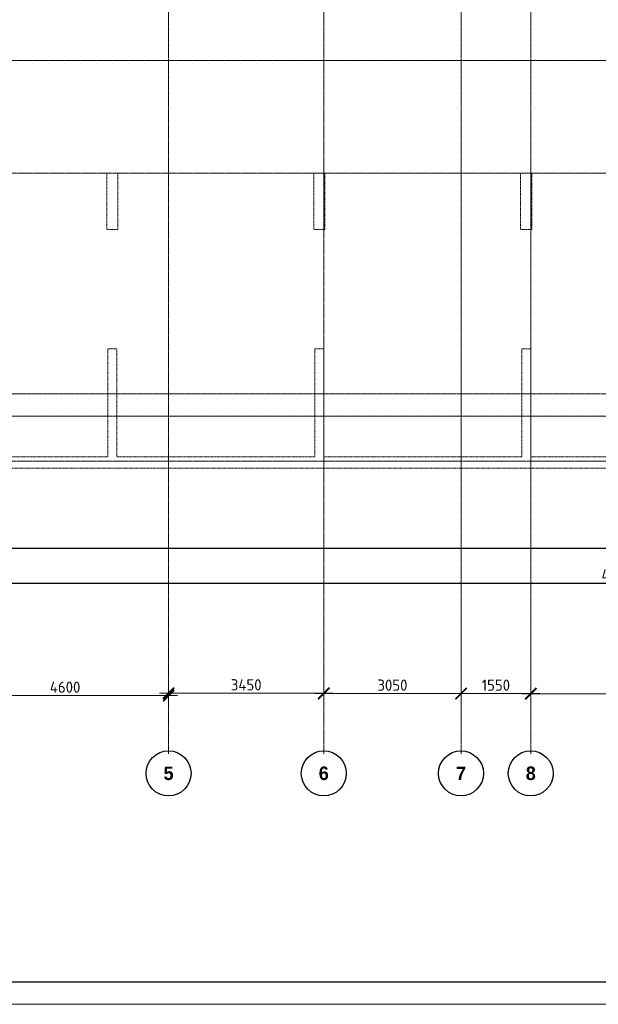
# Model space of a CAD drawing. Header units: millimetres. Extents: x -56135 to 1694203, y -446411 to -23139.
# Tile 114 of 256: x 739137 to 751999, y -194785 to -172910. Entities that reach past the tile are written whole.
import ezdxf

# ---------------------------------------------------------------- set-up
doc = ezdxf.new("R2010")
doc.units = ezdxf.units.MM
for name, pattern in [('01 Штриховая _4 мм_', [6, 3.5, -2.5]), ('______5', [1100, 800, -100, 100, -100]), ('осевая', [50.8, 31.75, -6.35, 6.35, -6.35])]:
    doc.linetypes.add(name, pattern=pattern)
for name, color, linetype, lineweight in [('0 Фундамент', 5, 'Continuous', 30), ('Оси', 40, '______5', 18), ('РАЗМЕРЫ', 1, 'Continuous', 9), ('СТЕНЫ', 3, 'Continuous', 30), ('ТОНКИЕ', 7, 'Continuous', 9)]:
    doc.layers.add(name, color=color, linetype=linetype, lineweight=lineweight)
doc.layers.add('ТОЛСТЫЕ_ОСНОВНЫЕ', color=6, linetype='Continuous')
doc.styles.add('Century Gothic', font='GOTHIC.TTF')
doc.styles.add('GOST-2.304_Type-B', font='GOST_Common.ttf')
doc.dimstyles.new('СПДС', dxfattribs={"dimscale": 100, "dimtxt": 2.5, "dimasz": 2.5, "dimexe": 1.25, "dimexo": 0, "dimtad": 1, "dimdec": 0, "dimtxsty": 'GOST-2.304_Type-B', "dimblk": 'ARCHTICK', "dimcen": 2.5, "dimdle": 2, "dimadec": 0, "dimazin": 2, "dimtfac": 0.75, "dimtdec": 0, "dimtmove": 1, "dimatfit": 3, "dimfxl": 1, "dimtolj": 1, "dimarcsym": 1})

# ---------------------------------------------------------------- blocks, each defined once
blk = doc.blocks.new('NSY101')
at = {"color": 0, "linetype": 'ByBlock', "lineweight": -2}
blk.add_circle((0, 0), 50, dxfattribs=at)
blk = doc.blocks.new('_ArchTick')
at = {"color": 0, "linetype": 'ByBlock', "const_width": 0.15}
blk.add_lwpolyline([(-0.5, -0.5), (0.5, 0.5)], dxfattribs=at)
blk = doc.blocks.new('*D1006')
at = {"layer": 'DEFPOINTS', "color": 0, "transparency": 16777216}
for p in [(483205, -133602), (487805, -133602), (487805, -133678)]:
    blk.add_point(p, dxfattribs=at)
at = {"layer": 'РАЗМЕРЫ', "color": 0, "lineweight": -2, "transparency": 16777216}
for p, q in [((483005, -133602), (488005, -133602)), ((483205, -133602), (483205, -133727)), ((487805, -133678), (487805, -133477))]:
    blk.add_line(p, q, dxfattribs=at)
at = {"layer": 'РАЗМЕРЫ', "color": 0, "lineweight": -2, "transparency": 16777216, "xscale": 250, "yscale": 250, "zscale": 250, "rotation": 180}
blk.add_blockref('_ArchTick', (483205, -133602), dxfattribs=at)
at = {"layer": 'РАЗМЕРЫ', "color": 0, "lineweight": -2, "transparency": 16777216, "xscale": 250, "yscale": 250, "zscale": 250}
blk.add_blockref('_ArchTick', (487805, -133602), dxfattribs=at)
at = {"layer": 'РАЗМЕРЫ', "color": 0, "transparency": 16777216, "insert": (485505, -133414), "char_height": 250, "attachment_point": 5, "style": 'GOST-2.304_Type-B'}
blk.add_mtext('\\A1;4600', dxfattribs=at)
blk = doc.blocks.new('*D1007')
at = {"layer": 'DEFPOINTS', "color": 0, "transparency": 16777216}
for p in [(491255, -133549), (487805, -133678), (491255, -133859)]:
    blk.add_point(p, dxfattribs=at)
at = {"layer": 'РАЗМЕРЫ', "color": 0, "lineweight": -2, "transparency": 16777216}
for p, q in [((487805, -133678), (487805, -133424)), ((491255, -133859), (491255, -133424)), ((487605, -133549), (491455, -133549))]:
    blk.add_line(p, q, dxfattribs=at)
at = {"layer": 'РАЗМЕРЫ', "color": 0, "lineweight": -2, "transparency": 16777216, "xscale": 250, "yscale": 250, "zscale": 250, "rotation": 180}
blk.add_blockref('_ArchTick', (487805, -133549), dxfattribs=at)
at = {"layer": 'РАЗМЕРЫ', "color": 0, "lineweight": -2, "transparency": 16777216, "xscale": 250, "yscale": 250, "zscale": 250}
blk.add_blockref('_ArchTick', (491255, -133549), dxfattribs=at)
at = {"layer": 'РАЗМЕРЫ', "color": 0, "transparency": 16777216, "insert": (489530, -133362), "char_height": 250, "attachment_point": 5, "style": 'GOST-2.304_Type-B'}
blk.add_mtext('\\A1;3450', dxfattribs=at)
blk = doc.blocks.new('*D1008')
at = {"layer": 'DEFPOINTS', "color": 0, "transparency": 16777216}
for p in [(494305, -133557), (491255, -133859), (494305, -133774)]:
    blk.add_point(p, dxfattribs=at)
at = {"layer": 'РАЗМЕРЫ', "color": 0, "lineweight": -2, "transparency": 16777216}
for p, q in [((491255, -133859), (491255, -133432)), ((494305, -133774), (494305, -133432)), ((491055, -133557), (494505, -133557))]:
    blk.add_line(p, q, dxfattribs=at)
at = {"layer": 'РАЗМЕРЫ', "color": 0, "lineweight": -2, "transparency": 16777216, "xscale": 250, "yscale": 250, "zscale": 250, "rotation": 180}
blk.add_blockref('_ArchTick', (491255, -133557), dxfattribs=at)
at = {"layer": 'РАЗМЕРЫ', "color": 0, "lineweight": -2, "transparency": 16777216, "xscale": 250, "yscale": 250, "zscale": 250}
blk.add_blockref('_ArchTick', (494305, -133557), dxfattribs=at)
at = {"layer": 'РАЗМЕРЫ', "color": 0, "transparency": 16777216, "insert": (492780, -133369), "char_height": 250, "attachment_point": 5, "style": 'GOST-2.304_Type-B'}
blk.add_mtext('\\A1;3050', dxfattribs=at)
blk = doc.blocks.new('*D1009')
at = {"layer": 'DEFPOINTS', "color": 0, "transparency": 16777216}
for p in [(495855, -133557), (494305, -133774), (495855, -133821)]:
    blk.add_point(p, dxfattribs=at)
at = {"layer": 'РАЗМЕРЫ', "color": 0, "lineweight": -2, "transparency": 16777216}
for p, q in [((494305, -133774), (494305, -133432)), ((495855, -133821), (495855, -133432)), ((494105, -133557), (496055, -133557))]:
    blk.add_line(p, q, dxfattribs=at)
at = {"layer": 'РАЗМЕРЫ', "color": 0, "lineweight": -2, "transparency": 16777216, "xscale": 250, "yscale": 250, "zscale": 250, "rotation": 180}
blk.add_blockref('_ArchTick', (494305, -133557), dxfattribs=at)
at = {"layer": 'РАЗМЕРЫ', "color": 0, "lineweight": -2, "transparency": 16777216, "xscale": 250, "yscale": 250, "zscale": 250}
blk.add_blockref('_ArchTick', (495855, -133557), dxfattribs=at)
at = {"layer": 'РАЗМЕРЫ', "color": 0, "transparency": 16777216, "insert": (495080, -133369), "char_height": 250, "attachment_point": 5, "style": 'GOST-2.304_Type-B'}
blk.add_mtext('\\A1;1550', dxfattribs=at)
blk = doc.blocks.new('*D1010')
at = {"layer": 'DEFPOINTS', "color": 0, "transparency": 16777216}
for p in [(501555, -133561), (495855, -133821), (501555, -133840)]:
    blk.add_point(p, dxfattribs=at)
at = {"layer": 'РАЗМЕРЫ', "color": 0, "lineweight": -2, "transparency": 16777216}
for p, q in [((495655, -133561), (501755, -133561)), ((495855, -133821), (495855, -133436)), ((501555, -133840), (501555, -133436))]:
    blk.add_line(p, q, dxfattribs=at)
at = {"layer": 'РАЗМЕРЫ', "color": 0, "lineweight": -2, "transparency": 16777216, "xscale": 250, "yscale": 250, "zscale": 250, "rotation": 180}
blk.add_blockref('_ArchTick', (495855, -133561), dxfattribs=at)
at = {"layer": 'РАЗМЕРЫ', "color": 0, "lineweight": -2, "transparency": 16777216, "xscale": 250, "yscale": 250, "zscale": 250}
blk.add_blockref('_ArchTick', (501555, -133561), dxfattribs=at)
at = {"layer": 'РАЗМЕРЫ', "color": 0, "transparency": 16777216, "insert": (498705, -133373), "char_height": 250, "attachment_point": 5, "style": 'GOST-2.304_Type-B'}
blk.add_mtext('\\A1;5700', dxfattribs=at)
blk = doc.blocks.new('*D1093')
at = {"layer": 'DEFPOINTS', "color": 0, "transparency": 16777216}
for p in [(775897, -184650), (729097, -185232), (729097, -185434)]:
    blk.add_point(p, dxfattribs=at)
at = {"layer": 'РАЗМЕРЫ', "color": 0, "lineweight": -2, "transparency": 16777216}
for p, q in [((775897, -184650), (775897, -185559)), ((729097, -185232), (729097, -185559)), ((776097, -185434), (728897, -185434))]:
    blk.add_line(p, q, dxfattribs=at)
at = {"layer": 'РАЗМЕРЫ', "color": 0, "lineweight": -2, "transparency": 16777216, "xscale": 250, "yscale": 250, "zscale": 250, "rotation": 180}
blk.add_blockref('_ArchTick', (729097, -185434), dxfattribs=at)
at = {"layer": 'РАЗМЕРЫ', "color": 0, "lineweight": -2, "transparency": 16777216, "xscale": 250, "yscale": 250, "zscale": 250}
blk.add_blockref('_ArchTick', (775897, -185434), dxfattribs=at)
at = {"layer": 'РАЗМЕРЫ', "color": 0, "transparency": 16777216, "insert": (752497, -185247), "char_height": 250, "attachment_point": 5, "style": 'GOST-2.304_Type-B'}
blk.add_mtext('\\A1;46800', dxfattribs=at)
blk = doc.blocks.new('*U43')
at = {"layer": 'ТОЛСТЫЕ_ОСНОВНЫЕ', "color": 6}
blk.add_lwpolyline([(20, 5), (886, 5), (886, 415), (20, 415)], close=True, dxfattribs=at)
at = {"layer": 'ТОНКИЕ'}
blk.add_lwpolyline([(0, 0), (891, 0), (891, 420), (0, 420)], close=True, dxfattribs=at)
blk = doc.blocks.new('стены  тп')
at = {"layer": 'СТЕНЫ', "color": 251, "linetype": '01 Штриховая _4 мм_', "lineweight": 0, "true_color": 0x636466}
for p, q in [((554937, -332126, 3100), (554687, -332126, 3100)), ((554687, -332126, 3100), (554687, -333376, 3100)), ((554937, -333376, 3100), (554937, -332126, 3100)), ((559392, -332126, 3100), (559287, -332126, 3100)), ((559287, -332126, 3100), (559287, -333376, 3100)), ((559512, -332126, 3100), (559392, -332126, 3100)), ((559392, -332126, 3100), (559392, -332126, 3100)), ((559537, -332126, 3100), (559512, -332126, 3100)), ((559537, -332246, 3100), (559537, -332126, 3100)), ((559537, -333376, 3100), (559537, -332246, 3100)), ((564137, -332126, 3100), (563887, -332126, 3100)), ((563887, -332126, 3100), (563887, -332246, 3100)), ((563887, -332246, 3100), (563887, -333376, 3100)), ((564137, -332306, 3100), (564137, -332126, 3100)), ((564137, -332426, 3100), (564137, -332306, 3100)), ((564137, -333376, 3100), (564137, -332426, 3100)), ((554687, -333376, 3100), (554937, -333376, 3100)), ((559287, -333376, 3100), (559512, -333376, 3100)), ((559512, -333376, 3100), (559537, -333376, 3100)), ((563887, -333376, 3100), (564112, -333376, 3100)), ((564112, -333376, 3100), (564137, -333376, 3100)), ((554912, -336026, 3100), (554712, -336026, 3100)), ((554712, -336026, 3100), (554712, -338426, 3100)), ((554912, -338426, 3100), (554912, -336026, 3100)), ((559392, -336026, 3100), (559312, -336026, 3100)), ((559312, -336026, 3100), (559312, -338426, 3100)), ((559512, -336026, 3100), (559392, -336026, 3100)), ((559512, -336146, 3100), (559512, -336026, 3100)), ((559512, -338426, 3100), (559512, -336146, 3100)), ((564112, -336026, 3100), (563912, -336026, 3100)), ((563912, -336026, 3100), (563912, -336146, 3100)), ((563912, -336146, 3100), (563912, -338426, 3100)), ((564112, -336146, 3100), (564112, -336026, 3100)), ((564112, -338426, 3100), (564112, -336146, 3100)), ((554712, -338426, 3100), (546812, -338426, 3100)), ((559312, -338426, 3100), (554912, -338426, 3100)), ((560912, -338426, 3100), (559512, -338426, 3100)), ((561032, -338426, 3100), (560912, -338426, 3100)), ((562432, -338426, 3100), (561032, -338426, 3100)), ((562552, -338426, 3100), (562432, -338426, 3100)), ((563912, -338426, 3100), (562552, -338426, 3100)), ((565812, -338426, 3100), (564112, -338426, 3100)), ((552312, -338676, 3100), (561812, -338676, 3100)), ((561812, -338676, 3100), (562062, -338676, 3100)), ((562062, -338676, 3100), (563912, -338676, 3100)), ((563912, -338676, 3100), (564162, -338676, 3100)), ((564162, -338676, 3100), (589512, -338676, 3100))]:
    blk.add_line(p, q, dxfattribs=at)
blk = doc.blocks.new('оси 2.2-2.3')
at = {"layer": 'Оси', "color": 16, "linetype": 'осевая', "lineweight": 0, "transparency": 33554687}
for p, q in [((487804.9, -104267.9), (487804.9, -134893.5)), ((491254.9, -104267.9), (491254.9, -134893.5)), ((494304.9, -104267.9), (494304.9, -134893.5)), ((495854.9, -104267.9), (495854.9, -134893.5)), ((468076.3, -119495.4), (524372.9, -119495.4)), ((468076.3, -121995.4), (524372.9, -121995.4)), ((468653.8, -126895.4), (523707.4, -126895.4)), ((468076.3, -127395.4), (524372.9, -127395.4)), ((468076.3, -128395.4), (524372.9, -128395.4))]:
    blk.add_line(p, q, dxfattribs=at)
at = {"layer": 'Оси', "color": 16, "linetype": 'Continuous', "lineweight": 25, "transparency": 33554687, "xscale": 9.999999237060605, "yscale": 9.999999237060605, "zscale": 9.999999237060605}
for p in [(487804.4, -135329.4), (491254.4, -135329.4), (494304.4, -135329.4), (495854.4, -135329.4)]:
    blk.add_blockref('NSY101', p, dxfattribs=at)
at = {"layer": 'Оси', "color": 16, "linetype": 'Continuous', "lineweight": 25, "transparency": 33554687, "char_height": 300, "width": 385, "attachment_point": 5, "style": 'Century Gothic'}
for s, insert in [('\\A1;{\\fCentury Gothic|i0|b1;\\H300.000000;\\W1.000000;\\C16;5}\\P', (487804.4, -135329.4)), ('\\A1;{\\fCentury Gothic|i0|b1;\\H300.000000;\\W1.000000;\\C16;6}\\P', (491254.4, -135329.4)), ('\\A1;{\\fCentury Gothic|i0|b1;\\H300.000000;\\W1.000000;\\C16;7}\\P', (494304.4, -135329.4)), ('\\A1;{\\fCentury Gothic|i0|b1;\\H300.000000;\\W1.000000;\\C16;8}\\P', (495854.4, -135329.4))]:
    blk.add_mtext(s, dxfattribs=dict(at, insert=insert))
at = {"layer": 'РАЗМЕРЫ', "color": 1}
for base, p1, p2, picture, middle in [((491254.9, -133549.1), (487804.9, -133678.2), (491254.9, -133859), '*D1007', (489529.9, -133361.6)), ((494304.9, -133556.8), (491254.9, -133859), (494304.9, -133773.7), '*D1008', (492779.9, -133369.3)), ((495854.9, -133556.8), (494304.9, -133773.7), (495854.9, -133821.2), '*D1009', (495079.9, -133369.3)), ((501554.9, -133560.6), (495854.9, -133821.2), (501554.9, -133840.5), '*D1010', (498704.9, -133373.1)), ((487804.9, -133601.8), (483204.9, -133601.8), (487804.9, -133678.2), '*D1006', (485504.9, -133414.3))]:
    dim = blk.add_linear_dim(base=base, p1=p1, p2=p2, dimstyle='СПДС', dxfattribs=at)
    dim.commit()
    dim.dimension.update_dxf_attribs({"geometry": picture, "text_midpoint": middle})

msp = doc.modelspace()

# ---------------------------------------------------------------- linework, layer by layer
at = {"layer": '0 Фундамент'}
msp.add_lwpolyline([(728797, -160470.2), (728797, -184650.2), (736147, -184650.2), (736147, -184650.2), (748647, -184650.2), (748647, -184650.2), (750997, -184650.2), (750997, -184650.2), (776447, -184650.2), (776447, -180570.2), (777927, -180570.2), (777927, -171970.2), (776447, -171970.2), (776447, -160470.2), (728797, -160470.2)], dxfattribs=at)

# ---------------------------------------------------------------- block references
at = {"xscale": 100, "yscale": 100, "zscale": 100}
msp.add_blockref('*U43', (717922.4, -194784.8), dxfattribs=at)
at = {"layer": 'РАЗМЕРЫ', "color": 1}
msp.add_blockref('оси 2.2-2.3', (254642.3, -54324.8), dxfattribs=at)
at = {"layer": 'РАЗМЕРЫ'}
msp.add_blockref('стены  тп', (186384.9, 155805.5, -3100), dxfattribs=at)

# ---------------------------------------------------------------- dimensions: what is measured, and where the dimension line sits
at = {"layer": 'РАЗМЕРЫ', "color": 1}
dim = msp.add_linear_dim(base=(729097.3, -185434), p1=(775897.2, -184650.2), p2=(729097.3, -185232.3), dimstyle='СПДС', dxfattribs=at)
dim.commit()
dim.dimension.update_dxf_attribs({"geometry": '*D1093', "text_midpoint": (752497.2, -185246.5)})

doc.saveas('drawing.dxf')
